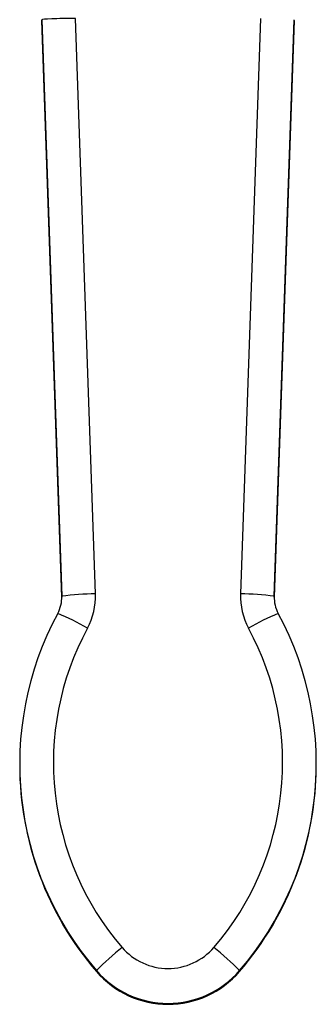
# Model space of a CAD drawing. Header units: inches. Extents: x 0.5 to 21.5, y 0.5 to 16.5.
# Tile 5 of 13: x 5.578 to 6.444, y 9.416 to 12.291. Entities that reach past the tile are written whole.
import ezdxf

# ---------------------------------------------------------------- set-up
doc = ezdxf.new("R2010")
doc.units = ezdxf.units.IN
doc.header["$LTSCALE"] = 2
doc.header["$MEASUREMENT"] = 0

msp = doc.modelspace()

# ---------------------------------------------------------------- linework, layer by layer
for p, q in [((5.6427, 12.2915), (5.7008, 10.608)), ((5.6427, 12.2887), (5.6427, 12.2915)), ((5.7008, 10.6053), (5.6427, 12.2887)), ((5.7992, 10.6148), (5.7411, 12.2949)), ((6.2807, 12.2949), (6.2227, 10.6148)), ((6.3211, 10.608), (6.3792, 12.2915)), ((6.3792, 12.2887), (6.3211, 10.6053)), ((6.3792, 12.2887), (6.3792, 12.2915)), ((5.7008, 10.608), (5.7008, 10.6053)), ((5.7009, 10.6019), (5.7008, 10.6053)), ((6.3211, 10.6053), (6.321, 10.6019)), ((6.3211, 10.6053), (6.3211, 10.608)), ((5.5779, 10.1184), (5.5779, 10.1157)), ((6.444, 10.1157), (6.444, 10.1184)), ((5.8022, 9.5121), (5.8022, 9.5149)), ((6.2197, 9.5121), (6.2197, 9.5149))]:
    msp.add_line(p, q)
for centre, radius, start, end in [((5.7991, 9.9032), 0.7116, 89.9984, 97.9439), ((5.6027, 10.6081), 0.1966, 331.6072, 1.9775), ((6.4192, 10.6081), 0.1966, 178.0225, 208.3928), ((6.2227, 9.9032), 0.7116, 82.0561, 90.0016), ((5.6025, 10.6046), 0.0983, 331.6072, 1.9775), ((6.4193, 10.6046), 0.0983, 178.0225, 208.3928), ((6.5021, 10.1184), 0.9242, 151.6082, 220.7714), ((5.395, 9.8619), 0.7556, 59.7527, 67.1004), ((5.5198, 10.1184), 0.9242, 319.2285, 28.3919), ((6.6268, 9.8619), 0.7556, 112.8996, 120.2473), ((6.5022, 10.1218), 0.8259, 151.6081, 220.7716), ((5.5197, 10.1218), 0.8259, 319.2284, 28.3919), ((6.5021, 10.1157), 0.9243, 180.0018, 220.77), ((5.5197, 10.1157), 0.9243, 319.2305, 359.9977), ((6.5186, 8.8), 1.0121, 129.3624, 135.0643), ((6.0109, 9.6983), 0.1772, 220.7732, 319.2268), ((5.5033, 8.8), 1.0121, 44.9357, 50.6376), ((6.0109, 9.6949), 0.2757, 220.7736, 319.2264), ((6.0109, 9.6922), 0.2757, 220.7736, 319.2264)]:
    msp.add_arc(centre, radius, start, end)
msp.add_ellipse((5.7411, 12.2915), major_axis=(0.0985, 0), ratio=0.034879, start_param=1.570796, end_param=3.141593)

doc.saveas('drawing.dxf')
